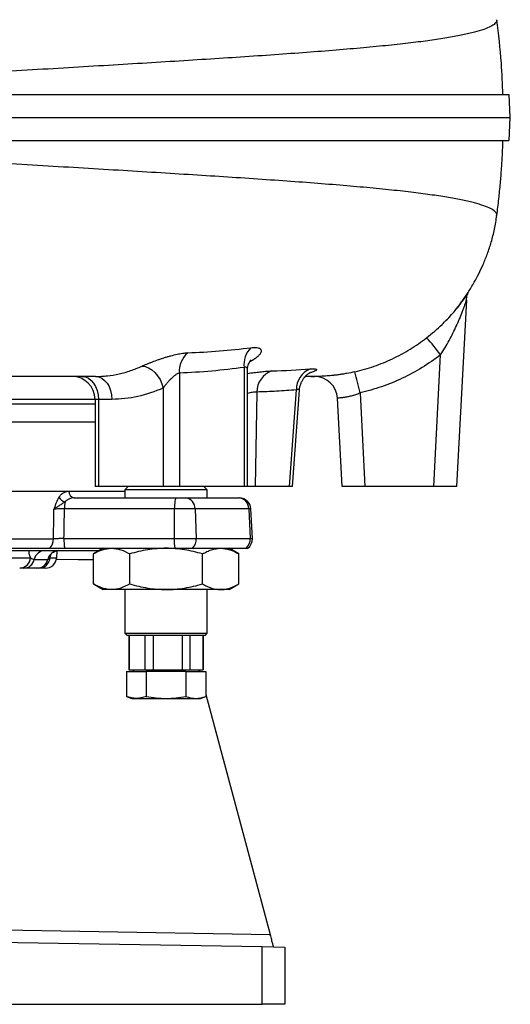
# Model space of a CAD drawing. Header units: millimetres. Extents: x 12 to 919, y 7 to 2067.
# Tile 4 of 10: x 705 to 919, y 7 to 436. Entities that reach past the tile are written whole.
import ezdxf

# ---------------------------------------------------------------- set-up
doc = ezdxf.new("R2010")
doc.units = ezdxf.units.MM

msp = doc.modelspace()

# ---------------------------------------------------------------- linework, layer by layer
at = {"color": 7, "linetype": 'Continuous', "lineweight": 25}
for p, q in [((919.29, 393.56), (918.77, 403.56)), ((918.77, 383.56), (919.29, 393.56)), ((900.09, 313.79), (895.83, 232.56)), ((885.85, 232.56), (888.86, 290.05)), ((803.07, 284.49), (803.07, 232.56)), ((774.79, 282), (774.79, 232.56)), ((804.53, 232.56), (804.53, 283.1)), ((767.72, 275.53), (767.72, 232.56)), ((808.64, 273.77), (807.84, 232.56)), ((822.86, 232.56), (825.88, 274.73)), ((824.2, 232.56), (827.21, 274.64)), ((845.83, 232.56), (843.82, 271.08)), ((853.68, 273.39), (855.82, 232.56)), ((737.97, 270.56), (737.97, 232.56)), ((739.43, 270.56), (739.43, 232.56)), ((745.28, 270.56), (739.43, 270.56)), ((737.97, 260.56), (565.36, 260.56)), ((739.43, 232.56), (737.97, 232.56)), ((767.72, 232.56), (739.43, 232.56)), ((752.49, 232.56), (750.99, 231.06)), ((774.79, 232.56), (767.72, 232.56)), ((803.07, 232.56), (774.79, 232.56)), ((786.99, 231.06), (785.49, 232.56)), ((804.53, 232.56), (803.07, 232.56)), ((807.84, 232.56), (804.53, 232.56)), ((822.86, 232.56), (807.84, 232.56)), ((824.2, 232.56), (822.86, 232.56)), ((855.82, 232.56), (845.83, 232.56)), ((885.85, 232.56), (855.82, 232.56)), ((895.83, 232.56), (885.85, 232.56)), ((548.83, 230.56), (750.99, 230.56)), ((750.99, 231.06), (750.99, 227.56)), ((786.99, 231.06), (750.99, 231.06)), ((786.99, 227.56), (786.99, 231.06)), ((728.9, 227.56), (773.46, 227.56)), ((773.46, 227.56), (777.5, 227.56)), ((777.5, 227.56), (800.59, 227.56)), ((800.59, 227.56), (800.99, 227.56)), ((772.59, 222.82), (724.65, 222.82)), ((772.59, 222.82), (772.47, 209.82)), ((781.62, 222.82), (772.59, 222.82)), ((781.62, 222.82), (782.18, 209.82)), ((805.1, 222.82), (781.62, 222.82)), ((805.1, 222.82), (805.71, 209.82)), ((806.66, 209.82), (805.98, 222.82)), ((583.13, 209.65), (719.79, 209.65)), ((724.38, 209.82), (772.47, 209.82)), ((772.47, 209.82), (782.18, 209.82)), ((782.18, 209.82), (805.71, 209.82)), ((560.07, 204.56), (739.76, 204.56)), ((582.72, 205.56), (718.3, 205.56)), ((721.23, 201.45), (721.5, 204.49)), ((724.73, 205.56), (772.82, 205.56)), ((741.49, 205.56), (737.24, 203.1)), ((737.24, 190.02), (737.24, 203.1)), ((753.11, 190.02), (753.11, 203.1)), ((772.82, 205.56), (780.54, 205.56)), ((780.54, 205.56), (803.91, 205.56)), ((784.87, 190.02), (784.87, 203.1)), ((800.75, 203.1), (796.49, 205.56)), ((800.75, 190.02), (800.75, 203.1)), ((803.91, 205.56), (804.67, 205.56)), ((676.69, 201.45), (709.75, 201.45)), ((711.45, 200.72), (717.37, 200.72)), ((712.6, 196.89), (706.83, 196.89)), ((716.25, 196.89), (713.44, 196.89)), ((737.24, 190.02), (741.49, 187.56)), ((796.49, 187.56), (800.75, 190.02)), ((745.18, 187.56), (741.49, 187.56)), ((768.99, 187.56), (745.18, 187.56)), ((750.99, 187.56), (750.99, 168.56)), ((792.81, 187.56), (768.99, 187.56)), ((786.99, 168.56), (786.99, 187.56)), ((796.49, 187.56), (792.81, 187.56)), ((750.99, 168.56), (751.99, 167.56)), ((750.99, 168.56), (786.99, 168.56)), ((785.99, 167.56), (786.99, 168.56)), ((785.99, 167.56), (751.99, 167.56)), ((752.74, 167.56), (752.74, 152.56)), ((753, 152.56), (753, 167.56)), ((759.76, 167.56), (759.76, 152.56)), ((763.47, 152.56), (763.47, 167.56)), ((775.96, 167.56), (775.96, 152.56)), ((779.47, 152.56), (779.47, 167.56)), ((785.19, 167.56), (785.19, 152.56)), ((785.24, 152.56), (785.24, 167.56)), ((751.67, 151.76), (751.67, 140.9)), ((751.67, 151.76), (760.33, 151.76)), ((752.74, 152.56), (753, 152.56)), ((753, 152.56), (759.76, 152.56)), ((754.9, 152.56), (754.43, 151.76)), ((759.76, 152.56), (763.47, 152.56)), ((760.33, 151.76), (760.33, 140.9)), ((777.65, 151.76), (760.33, 151.76)), ((763.47, 152.56), (775.96, 152.56)), ((775.96, 152.56), (779.47, 152.56)), ((777.65, 151.76), (777.65, 140.9)), ((777.65, 151.76), (786.31, 151.76)), ((779.47, 152.56), (785.19, 152.56)), ((783.55, 151.76), (783.09, 152.56)), ((783.41, 152.56), (783.62, 151.76)), ((785.19, 152.56), (785.24, 152.56)), ((786.31, 151.76), (786.31, 140.9)), ((751.67, 140.9), (753.99, 140.06)), ((753.99, 140.06), (756, 140.06)), ((756, 140.06), (768.99, 140.06)), ((768.99, 140.06), (781.98, 140.06)), ((781.98, 140.06), (783.99, 140.06)), ((783.99, 140.06), (786.31, 140.9)), ((786.31, 141.72), (814.38, 36.96)), ((530.83, 36.6), (811.01, 31.71)), ((814.48, 36.6), (814.38, 36.96)), ((811.01, 6.54), (811.01, 31.71)), ((811.01, 31.71), (820.83, 31.54)), ((820.83, 31.54), (820.83, 6.54)), ((530.83, 6.54), (811.01, 6.54)), ((820.83, 6.54), (811.01, 6.54))]:
    msp.add_line(p, q, dxfattribs=at)
at = {"color": 1, "linetype": 'Continuous', "lineweight": 25}
for p, q in [((806.88, 287.72), (805.51, 286.96)), ((566.42, 268.56), (737.97, 268.56)), ((737.97, 270.56), (566.52, 270.56)), ((739.43, 270.56), (737.97, 270.56)), ((726.58, 230.51), (750.99, 230.51)), ((805.98, 222.82), (805.1, 222.82)), ((805.71, 209.82), (806.66, 209.82)), ((718.34, 201.45), (718.83, 203.09)), ((718.34, 201.45), (721.23, 201.45))]:
    msp.add_line(p, q, dxfattribs=at)
at = {"color": 7, "linetype": 'Continuous', "lineweight": 25, "flags": 128}
for points in [[(758.44, 285.05), (759.86, 284.88), (761.32, 284.35), (762.75, 283.47), (764.1, 282.29), (765.31, 280.84), (766.34, 279.19), (767.15, 277.4), (767.72, 275.53)], [(732.36, 280.56), (733.74, 280.37), (735.07, 279.8), (736.29, 278.87), (737.36, 277.63), (738.24, 276.12), (738.89, 274.39), (739.29, 272.51), (739.43, 270.56)], [(738.21, 280.56), (739.59, 280.37), (740.92, 279.8), (742.14, 278.87), (743.21, 277.63), (744.09, 276.12), (744.74, 274.39), (745.15, 272.51), (745.28, 270.56)], [(773.46, 227.56), (773.29, 227.47), (773.13, 227.2), (772.99, 226.77), (772.86, 226.19), (772.75, 225.47), (772.67, 224.65), (772.61, 223.76), (772.59, 222.82)], [(719.79, 209.65), (719.99, 219.63), (720.05, 222.65)], [(548.18, 41.64), (568.17, 41.29), (648.16, 39.88), (731.27, 38.42), (814.38, 36.96)]]:
    msp.add_lwpolyline(points, dxfattribs=at)
at = {"color": 1, "linetype": 'Continuous', "lineweight": 25, "flags": 128}
for points in [[(805.61, 287.39), (805.67, 287.42), (806.88, 287.72)], [(737.24, 200.55), (730.61, 200.59), (721.01, 200.65)]]:
    msp.add_lwpolyline(points, dxfattribs=at)
at = {"color": 7, "linetype": 'Continuous', "lineweight": 25}
for centre, radius, start, end in [((826.9, 244.95), 76.63, 36.0449, 43.22), ((813.45, 285.76), 10.45, 135.2269, 186.9631), ((785.51, 282.8), 10.75, 131.1716, 184.2537), ((835.41, 274.93), 9.53, 110.975, 181.205), ((727.97, 270.56), 10, 0, 90), ((818.28, 273.84), 9.64, 108.5404, 180.3609), ((833.83, 270.56), 10, 3, 90.1458), ((655.56, 230.21), 202.77, 12.2942, 14.976), ((726.37, 230.72), 5.06, 214.9042, 252.7776), ((729.28, 230.25), 2.71, 174.4402, 261.887), ((746.82, 222.78), 22.17, 171.9612, 179.8909), ((777.05, 223.01), 4.57, 357.6475, 84.346), ((800.35, 222.82), 4.74, 359.9972, 87.0991), ((800.99, 222.56), 5, 3, 90), ((714.06, 209.42), 5.73, 317.7026, 2.2818), ((744.36, 209.3), 19.98, 178.501, 190.785), ((792.44, 209.3), 19.98, 178.501, 190.785), ((776.74, 209.47), 5.46, 314.1559, 3.6544), ((800.5, 209.51), 5.22, 310.8275, 3.4247), ((801.67, 209.56), 5, 306.8699, 3), ((716.15, 199.76), 4.8, 91.0933, 168.3992), ((722.16, 199.64), 4.92, 90.4142, 167.2669), ((704.93, 201.71), 4.83, 271.6337, 356.9251), ((706.74, 201.69), 4.8, 271.0933, 348.3992), ((712.57, 201.81), 4.92, 270.4142, 347.2669), ((713.4, 201.84), 4.95, 270.3909, 355.4829), ((716.25, 201.89), 5, 270, 355)]:
    msp.add_arc(centre, radius, start, end, dxfattribs=at)
msp.add_ellipse((517.83, 1293.99), major_axis=(41.76, 4577.43), ratio=0.048661, start_param=4.473709, end_param=4.476631, dxfattribs=at)
at = {"color": 1, "linetype": 'Continuous', "lineweight": 25}
for points, knots in [([(913.31, 436.27), (913.33, 436.01), (913.4, 435.33), (912.34, 434.22), (910.18, 432.96), (906.92, 431.73), (902.6, 430.52), (897.23, 429.34), (890.82, 428.19), (883.37, 427.08), (874.76, 425.99), (864.95, 424.92), (853.92, 423.87), (841.84, 422.84), (828.76, 421.82), (814.71, 420.82), (799.99, 419.82), (784.68, 418.84), (768.89, 417.85), (752.41, 416.85), (735.28, 415.82), (717.52, 414.75), (699.17, 413.66), (680.25, 412.55), (660.5, 411.41), (639.93, 410.22), (618.58, 409.01), (596.93, 407.78), (575.05, 406.54), (553.03, 405.29), (538.23, 404.46), (530.83, 404.04)], [0, 0, 0, 0, 0.020533, 0.054846, 0.08907, 0.123222, 0.157322, 0.191394, 0.22547, 0.259583, 0.293764, 0.329656, 0.365611, 0.401607, 0.43762, 0.473632, 0.509621, 0.543932, 0.578179, 0.612372, 0.646543, 0.680724, 0.714946, 0.749235, 0.783609, 0.819731, 0.855968, 0.892128, 0.928175, 0.964126, 1, 1, 1, 1]), ([(913.31, 350.81), (913.34, 351.08), (913.4, 351.78), (912.34, 352.9), (910.18, 354.16), (906.92, 355.39), (902.6, 356.6), (897.23, 357.79), (890.82, 358.93), (883.37, 360.04), (874.76, 361.13), (864.95, 362.2), (853.92, 363.25), (841.84, 364.28), (828.76, 365.3), (814.71, 366.3), (799.99, 367.3), (784.68, 368.28), (768.89, 369.27), (752.41, 370.27), (735.28, 371.31), (717.52, 372.37), (699.17, 373.46), (680.25, 374.57), (660.5, 375.71), (639.93, 376.9), (618.58, 378.11), (596.93, 379.34), (575.05, 380.58), (553.03, 381.83), (538.23, 382.66), (530.83, 383.08)], [0, 0, 0, 0, 0.0214356, 0.0557175, 0.0899096, 0.1240308, 0.1580992, 0.1921398, 0.2261843, 0.2602652, 0.2944152, 0.3302741, 0.3661962, 0.4021582, 0.4381386, 0.4741176, 0.5100734, 0.544352, 0.5785683, 0.6127297, 0.6468688, 0.6810179, 0.7152087, 0.7494661, 0.7838083, 0.8198968, 0.8561013, 0.8922279, 0.928241, 0.9641593, 1, 1, 1, 1]), ([(804.52, 283.08), (804.52, 283.31), (804.51, 283.75), (804.32, 284.27), (804, 284.58), (803.56, 284.65), (803.23, 284.54), (803.07, 284.49)], [0, 0, 0, 0, 0.223273, 0.448303, 0.662466, 0.836664, 1, 1, 1, 1]), ([(832, 283.83), (832.6, 283.87), (833.68, 283.93), (834.51, 283.81), (834.81, 283.58), (834.58, 283.23), (833.78, 282.79), (832.82, 282.41), (831.97, 282.19), (831.72, 282.12)], [0, 0, 0, 0, 0.1860313, 0.3345557, 0.486967, 0.6376971, 0.7926541, 0.9387049, 1, 1, 1, 1]), ([(804.53, 281.91), (805.02, 281.97), (806.48, 282.15), (808.75, 282.42), (811.25, 282.7), (813.47, 282.91), (814.63, 282.95), (815.21, 282.98)], [0, 0, 0, 0, 0.106368, 0.324702, 0.54862, 0.771542, 1, 1, 1, 1]), ([(808.64, 273.77), (808.01, 273.75), (806.92, 273.72), (805.24, 273.32), (804.53, 273.15)], [0, 0, 0, 0, 0.576805, 1, 1, 1, 1]), ([(827.2, 274.64), (827.19, 274.72), (827.17, 274.87), (826.82, 274.91), (826.37, 274.86), (826.04, 274.77), (825.88, 274.73)], [0, 0, 0, 0, 0.281203, 0.605743, 0.801388, 1, 1, 1, 1]), ([(708.91, 204.56), (709.05, 203.74), (709.27, 202.53), (709.63, 201.71), (709.75, 201.45)], [0, 0, 0, 0, 0.679357, 1, 1, 1, 1])]:
    msp.add_open_spline(points, degree=3, knots=knots, dxfattribs=at)
at = {"color": 7, "linetype": 'Continuous', "lineweight": 25}
for points, knots in [([(916.01, 403.56), (915.86, 408.15), (915.51, 419.1), (914.18, 429.97), (913.41, 436.27)], [0, 0, 0, 0, 0.419958, 1, 1, 1, 1]), ([(531.09, 403.56), (535.14, 403.56), (543.25, 403.56), (556.36, 403.56), (569.42, 403.56), (582.4, 403.56), (594.35, 403.56), (609.26, 403.56), (624.06, 403.56), (638.71, 403.56), (651.23, 403.56), (663.55, 403.56), (678.44, 403.56), (693.05, 403.56), (707.32, 403.56), (721.33, 403.56), (736.7, 403.56), (751.96, 403.56), (764.74, 403.56), (775.36, 403.56), (785.78, 403.56), (798.38, 403.56), (811.19, 403.56), (823.3, 403.56), (832.8, 403.56), (843.17, 403.56), (853.52, 403.56), (864.76, 403.56), (874.37, 403.56), (882.42, 403.56), (888.38, 403.56), (893.24, 403.56), (897.78, 403.56), (902.97, 403.56), (907.67, 403.56), (911.7, 403.56), (914.56, 403.56), (916.55, 403.56), (917.81, 403.56), (918.63, 403.56), (918.63, 403.56), (918.64, 403.56)], [0, 0, 0, 0, 0.019438, 0.038894, 0.063193, 0.082633, 0.102107, 0.121707, 0.15612, 0.175786, 0.195602, 0.2199, 0.239375, 0.273524, 0.297821, 0.317296, 0.351446, 0.38547, 0.407419, 0.429369, 0.452025, 0.474681, 0.513244, 0.541372, 0.563973, 0.586575, 0.625047, 0.653109, 0.691342, 0.72278, 0.74381, 0.764841, 0.787443, 0.810044, 0.848516, 0.876577, 0.904414, 0.932252, 0.954012, 0.975773, 1, 1, 1, 1]), ([(531.14, 393.56), (537.96, 393.56), (551.62, 393.56), (571.95, 393.56), (592.17, 393.56), (612.22, 393.56), (632.05, 393.56), (651.55, 393.56), (670.63, 393.56), (689.25, 393.56), (707.37, 393.56), (724.96, 393.56), (742, 393.56), (758.47, 393.56), (774.32, 393.56), (789.54, 393.56), (804.08, 393.56), (817.92, 393.56), (830.99, 393.56), (843.27, 393.56), (854.7, 393.56), (865.27, 393.56), (874.95, 393.56), (883.72, 393.56), (891.55, 393.56), (898.43, 393.56), (904.36, 393.56), (909.32, 393.56), (913.31, 393.56), (916.33, 393.56), (918.29, 393.56), (919.26, 393.56), (919.18, 393.56), (919.15, 393.56)], [0, 0, 0, 0, 0.032725, 0.065511, 0.098372, 0.131324, 0.164374, 0.197409, 0.230333, 0.263174, 0.295947, 0.328672, 0.361374, 0.394082, 0.42683, 0.459635, 0.492497, 0.525408, 0.558347, 0.591296, 0.624239, 0.65716, 0.69004, 0.722859, 0.755618, 0.788336, 0.821038, 0.853754, 0.886511, 0.919331, 0.952231, 0.985228, 1, 1, 1, 1]), ([(531.09, 383.56), (535.14, 383.56), (543.25, 383.56), (556.36, 383.56), (569.42, 383.56), (582.4, 383.56), (594.35, 383.56), (609.26, 383.56), (624.06, 383.56), (638.71, 383.56), (653.14, 383.56), (667.79, 383.56), (682.56, 383.56), (695.28, 383.56), (707.32, 383.56), (721.33, 383.56), (735, 383.56), (748.26, 383.56), (761.2, 383.56), (773.47, 383.56), (785.78, 383.56), (798.38, 383.56), (811.19, 383.56), (823.3, 383.56), (832.8, 383.56), (843.17, 383.56), (853.52, 383.56), (864.76, 383.56), (874.37, 383.56), (882.42, 383.56), (888.38, 383.56), (893.24, 383.56), (897.78, 383.56), (902.97, 383.56), (907.67, 383.56), (911.7, 383.56), (914.56, 383.56), (916.55, 383.56), (917.81, 383.56), (918.62, 383.56), (918.63, 383.56), (918.63, 383.56)], [0, 0, 0, 0, 0.0194521, 0.0389212, 0.0632374, 0.0826912, 0.1021793, 0.1217925, 0.1562302, 0.1759099, 0.1957399, 0.2297886, 0.2517526, 0.2737167, 0.2980311, 0.3175197, 0.3516929, 0.3760074, 0.3954963, 0.4296706, 0.4523427, 0.4750147, 0.5136048, 0.5417527, 0.5643703, 0.5869879, 0.6254868, 0.6535685, 0.691828, 0.7232886, 0.7443338, 0.765379, 0.7879966, 0.8106142, 0.8491126, 0.8771939, 0.9050509, 0.9329079, 0.9546835, 0.9764592, 1, 1, 1, 1]), ([(913.41, 350.81), (913.71, 353.21), (914.29, 357.77), (914.96, 364.69), (915.43, 370.75), (915.76, 375.98), (915.97, 380.08), (916.06, 382.53), (916.09, 383.56)], [0, 0, 0, 0, 0.23297, 0.443495, 0.636124, 0.772297, 0.904338, 1, 1, 1, 1]), ([(892.26, 306.08), (892.55, 306.38), (893.62, 307.5), (894.98, 309.12), (896.41, 310.9), (897.44, 312.27), (898.91, 314.29), (900.57, 316.73), (902.23, 319.38), (903.8, 322.06), (905.59, 325.42), (907.52, 329.55), (909.38, 334.2), (911.06, 339.34), (912.49, 344.94), (913.1, 348.81), (913.41, 350.81)], [0, 0, 0, 0, 0.02564, 0.095092, 0.139607, 0.183087, 0.228975, 0.309636, 0.356635, 0.408461, 0.485326, 0.57119, 0.665956, 0.769336, 0.880881, 1, 1, 1, 1]), ([(882.74, 297.43), (883.91, 298.36), (886.26, 300.24), (889.76, 303.45), (893.2, 306.98), (895.99, 310.25), (898.07, 312.96), (899.4, 314.83), (900.31, 316.23), (900.67, 316.81), (900.81, 317.06)], [0, 0, 0, 0, 0.143449, 0.290336, 0.464369, 0.643256, 0.754054, 0.866729, 0.944631, 1, 1, 1, 1]), ([(888.86, 290.05), (889.52, 291.06), (890.17, 292.09), (891.4, 294.17), (892, 295.22), (893.16, 297.34), (893.71, 298.4), (894.78, 300.53), (895.29, 301.6), (896.02, 303.2), (896.26, 303.74), (896.73, 304.8), (896.96, 305.34), (897.63, 306.93), (898.05, 307.98), (898.63, 309.52), (898.82, 310.03), (899.18, 311.01), (899.35, 311.48), (899.58, 312.15), (899.66, 312.37), (899.79, 312.78), (899.85, 312.97), (899.96, 313.31), (900.01, 313.46), (900.07, 313.69), (900.09, 313.77), (900.09, 313.79)], [0, 0, 0, 0, 0.125, 0.125, 0.25, 0.25, 0.375, 0.375, 0.5, 0.5, 0.5625, 0.5625, 0.625, 0.625, 0.75, 0.75, 0.8125, 0.8125, 0.875, 0.875, 0.90625, 0.90625, 0.9375, 0.9375, 0.96875, 0.96875, 1, 1, 1, 1]), ([(900.1, 313.79), (900.12, 314.09), (900.16, 314.74), (900.35, 315.63), (900.57, 316.39), (900.77, 316.91), (900.91, 317.22), (900.98, 317.37), (900.98, 317.37), (900.98, 317.36)], [0, 0, 0, 0, 0.181202, 0.379934, 0.541476, 0.669147, 0.784846, 0.905859, 1, 1, 1, 1]), ([(851.44, 282.61), (854.3, 283.27), (857.09, 284.07), (862.56, 285.97), (865.24, 287.06), (870.47, 289.54), (873.03, 290.92), (878.02, 293.98), (880.43, 295.64), (882.74, 297.43)], [0, 0, 0, 0, 0.25, 0.25, 0.5, 0.5, 0.75, 0.75, 1, 1, 1, 1]), ([(778.43, 290.89), (783.06, 291.08), (787.67, 291.35), (796.87, 292.08), (801.46, 292.54), (806.03, 293.12)], [0, 0, 0, 0, 0.5, 0.5, 1, 1, 1, 1]), ([(806.03, 293.12), (806.37, 293.16), (806.69, 293.19), (807.31, 293.23), (807.6, 293.24), (808.42, 293.22), (808.88, 293.15), (809.45, 292.99), (809.62, 292.92), (809.92, 292.76), (810.05, 292.67), (810.37, 292.37), (810.49, 292.14), (810.55, 291.73), (810.54, 291.58), (810.49, 291.28), (810.44, 291.13), (810.23, 290.64), (810.01, 290.3), (809.55, 289.76), (809.37, 289.58), (808.98, 289.21), (808.76, 289.02), (808.06, 288.47), (807.51, 288.09), (806.88, 287.72)], [0, 0, 0, 0, 0.0625, 0.0625, 0.125, 0.125, 0.25, 0.25, 0.3125, 0.3125, 0.375, 0.375, 0.5, 0.5, 0.5625, 0.5625, 0.625, 0.625, 0.75, 0.75, 0.8125, 0.8125, 0.875, 0.875, 1, 1, 1, 1]), ([(758.44, 285.05), (759.09, 285.35), (759.8, 285.66), (760.95, 286.13), (761.35, 286.3), (762.17, 286.62), (762.59, 286.78), (763.86, 287.26), (764.73, 287.58), (766.09, 288.06), (766.54, 288.21), (767.46, 288.51), (767.91, 288.66), (768.83, 288.95), (769.29, 289.09), (770.2, 289.35), (770.66, 289.48), (772.02, 289.85), (772.9, 290.06), (774.19, 290.33), (774.62, 290.42), (775.45, 290.57), (775.85, 290.63), (777.02, 290.79), (777.75, 290.86), (778.43, 290.89)], [0, 0, 0, 0, 0.125, 0.125, 0.1875, 0.1875, 0.25, 0.25, 0.375, 0.375, 0.4375, 0.4375, 0.5, 0.5, 0.5625, 0.5625, 0.625, 0.625, 0.75, 0.75, 0.8125, 0.8125, 0.875, 0.875, 1, 1, 1, 1]), ([(888.86, 290.05), (886.26, 288.03), (883.56, 286.16), (877.95, 282.73), (875.07, 281.17), (869.18, 278.39), (866.18, 277.16), (860.03, 275.03), (856.89, 274.13), (853.68, 273.39)], [0, 0, 0, 0, 0.25, 0.25, 0.5, 0.5, 0.75, 0.75, 1, 1, 1, 1]), ([(738.21, 280.56), (738.42, 280.56), (738.64, 280.56), (739.07, 280.57), (739.71, 280.58), (740.36, 280.61), (741.64, 280.68), (742.49, 280.75), (745.05, 281.03), (746.75, 281.31), (749.28, 281.88), (750.12, 282.09), (751.81, 282.55), (752.65, 282.81), (755.15, 283.66), (756.8, 284.31), (758.44, 285.05)], [0, 0, 0, 0, 0.03125, 0.03125, 0.0625, 0.125, 0.125, 0.25, 0.25, 0.5, 0.5, 0.625, 0.625, 0.75, 0.75, 1, 1, 1, 1]), ([(803.07, 284.49), (798.37, 283.85), (793.66, 283.33), (784.23, 282.51), (779.51, 282.21), (774.79, 282)], [0, 0, 0, 0, 0.5, 0.5, 1, 1, 1, 1]), ([(804.55, 283.08), (804.56, 283.47), (804.57, 284.3), (804.84, 285.44), (805.2, 286.41), (805.58, 287.12), (805.9, 287.58), (806.11, 287.82), (806.13, 287.84), (806.13, 287.84)], [0, 0, 0, 0, 0.146646, 0.319241, 0.47167, 0.61477, 0.751926, 0.889927, 1, 1, 1, 1]), ([(738.21, 280.56), (733.02, 280.56), (720.45, 280.56), (697.26, 280.56), (659.6, 280.56), (627.19, 280.56), (593.02, 280.56), (580.48, 280.56), (567.84, 280.56)], [0.7523367, 0.7523367, 0.7523367, 0.7523367, 0.7758512, 0.8075328, 0.8477429, 0.9196346, 0.9196346, 0.9604581, 0.9604581, 0.9604581, 0.9604581]), ([(774.79, 282), (774.63, 281.98), (774.47, 281.94), (774.15, 281.82), (773.98, 281.75), (773.63, 281.57), (773.46, 281.46), (773.12, 281.24), (772.96, 281.12), (772.46, 280.75), (772.13, 280.47), (771.5, 279.89), (771.19, 279.59), (770.59, 278.98), (770.29, 278.66), (769.73, 278.03), (769.45, 277.71), (768.92, 277.08), (768.66, 276.76), (768.17, 276.14), (767.94, 275.83), (767.72, 275.53)], [0, 0, 0, 0, 0.0625, 0.0625, 0.125, 0.125, 0.1875, 0.1875, 0.25, 0.25, 0.375, 0.375, 0.5, 0.5, 0.625, 0.625, 0.75, 0.75, 0.875, 0.875, 1, 1, 1, 1]), ([(827.21, 274.64), (827.27, 275.16), (827.39, 276.18), (827.86, 277.6), (828.47, 278.86), (829.19, 279.91), (829.93, 280.76), (830.63, 281.39), (831.22, 281.82), (831.67, 282.1), (831.96, 282.25), (832.08, 282.3), (832.05, 282.29), (832.04, 282.29)], [0, 0, 0, 0, 0.123487, 0.24301, 0.355456, 0.460968, 0.558096, 0.646012, 0.726984, 0.806446, 0.890086, 0.982246, 1, 1, 1, 1]), ([(832.26, 280.56), (832.6, 280.56), (833.53, 280.56), (833.83, 280.56), (833.14, 280.56), (831.85, 280.56), (830.26, 280.56), (829.78, 280.56)], [0, 0, 0, 0, 0.1357287, 0.3709822, 0.6071533, 0.8825893, 1, 1, 1, 1]), ([(851.44, 282.61), (850.22, 282.33), (849.02, 282.08), (847.23, 281.76), (846.64, 281.65), (845.49, 281.47), (844.94, 281.39), (843.84, 281.23), (843.31, 281.16), (842.27, 281.04), (841.76, 280.99), (840.32, 280.84), (839.44, 280.77), (838.25, 280.7), (837.88, 280.67), (837.17, 280.64), (836.85, 280.62), (835.94, 280.59), (835.44, 280.58), (834.83, 280.57), (834.65, 280.57), (834.34, 280.56), (834.22, 280.56), (833.91, 280.56), (833.81, 280.56), (833.8, 280.56)], [0, 0, 0, 0, 0.125, 0.125, 0.1875, 0.1875, 0.25, 0.25, 0.3125, 0.3125, 0.375, 0.375, 0.5, 0.5, 0.5625, 0.5625, 0.625, 0.625, 0.75, 0.75, 0.8125, 0.8125, 0.875, 0.875, 1, 1, 1, 1]), ([(767.72, 275.53), (764.07, 273.88), (760.37, 272.64), (752.9, 270.98), (749.11, 270.56), (745.28, 270.56)], [0, 0, 0, 0, 0.5, 0.5, 1, 1, 1, 1]), ([(825.88, 274.73), (823, 274.48), (820.13, 274.28), (814.38, 273.97), (811.51, 273.86), (808.64, 273.77)], [0, 0, 0, 0, 0.5, 0.5, 1, 1, 1, 1]), ([(843.82, 271.08), (843.81, 271.12), (843.88, 271.15), (844.07, 271.19), (844.15, 271.21), (844.34, 271.23), (844.45, 271.25), (844.84, 271.29), (845.15, 271.32), (845.7, 271.38), (845.9, 271.4), (846.32, 271.45), (846.54, 271.48), (847.24, 271.58), (847.74, 271.66), (848.56, 271.82), (848.85, 271.88), (849.42, 272.01), (849.71, 272.08), (850.3, 272.23), (850.6, 272.32), (851.2, 272.5), (851.51, 272.59), (852.44, 272.91), (853.06, 273.14), (853.68, 273.39)], [0, 0, 0, 0, 0.125, 0.125, 0.1875, 0.1875, 0.25, 0.25, 0.375, 0.375, 0.4375, 0.4375, 0.5, 0.5, 0.625, 0.625, 0.6875, 0.6875, 0.75, 0.75, 0.8125, 0.8125, 0.875, 0.875, 1, 1, 1, 1]), ([(722.22, 227.82), (721.74, 227.09), (721.34, 226.26), (720.82, 224.95), (720.66, 224.49), (720.42, 223.81), (720.35, 223.58), (720.2, 223.11), (720.12, 222.88), (720.05, 222.65)], [0, 0, 0, 0, 0.5, 0.5, 0.75, 0.75, 0.875, 0.875, 1, 1, 1, 1]), ([(722.22, 227.82), (722.51, 228.26), (722.82, 228.65), (723.33, 229.15), (723.5, 229.3), (723.86, 229.59), (724.05, 229.71), (724.61, 230.05), (725, 230.22), (725.58, 230.39), (725.78, 230.44), (726.18, 230.49), (726.38, 230.51), (726.58, 230.51)], [0, 0, 0, 0, 0.25, 0.25, 0.375, 0.375, 0.5, 0.5, 0.75, 0.75, 0.875, 0.875, 1, 1, 1, 1]), ([(724.87, 225.88), (724.46, 225.59), (724.04, 225.29), (723.18, 224.71), (722.76, 224.43), (721.91, 223.9), (721.5, 223.64), (720.92, 223.26), (720.74, 223.14), (720.38, 222.89), (720.21, 222.77), (720.05, 222.65)], [0, 0, 0, 0, 0.25, 0.25, 0.5, 0.5, 0.75, 0.75, 0.875, 0.875, 1, 1, 1, 1]), ([(728.9, 227.56), (728.54, 227.56), (728.18, 227.53), (727.47, 227.39), (727.12, 227.29), (726.6, 227.08), (726.43, 227), (726.1, 226.83), (725.93, 226.73), (725.46, 226.42), (725.15, 226.17), (724.87, 225.88)], [0, 0, 0, 0, 0.25, 0.25, 0.5, 0.5, 0.625, 0.625, 0.75, 0.75, 1, 1, 1, 1]), ([(724.65, 222.82), (724.23, 222.82), (723.8, 222.81), (723.17, 222.79), (722.96, 222.79), (722.55, 222.77), (722.34, 222.77), (721.74, 222.74), (721.36, 222.73), (720.65, 222.69), (720.33, 222.67), (720.05, 222.65)], [0, 0, 0, 0, 0.25, 0.25, 0.375, 0.375, 0.5, 0.5, 0.75, 0.75, 1, 1, 1, 1]), ([(724.38, 209.82), (723.96, 209.82), (723.53, 209.81), (722.9, 209.79), (722.7, 209.79), (722.28, 209.77), (722.08, 209.77), (721.48, 209.74), (721.1, 209.73), (720.39, 209.69), (720.07, 209.67), (719.79, 209.65)], [0, 0, 0, 0, 0.25, 0.25, 0.375, 0.375, 0.5, 0.5, 0.75, 0.75, 1, 1, 1, 1]), ([(718.3, 205.56), (718.7, 205.56), (719.14, 205.56), (719.88, 205.56), (720.14, 205.56), (720.67, 205.56), (720.94, 205.56), (721.5, 205.56), (721.78, 205.56), (722.36, 205.56), (722.66, 205.56), (723.55, 205.56), (724.14, 205.56), (724.73, 205.56)], [0, 0, 0, 0, 0.25, 0.25, 0.375, 0.375, 0.5, 0.5, 0.625, 0.625, 0.75, 0.75, 1, 1, 1, 1]), ([(718.53, 202.67), (718.53, 202.68), (718.54, 202.7), (718.73, 203), (719.14, 203.45), (719.82, 203.98), (720.76, 204.38), (721.52, 204.58), (721.92, 204.55), (721.94, 204.55)], [0, 0, 0, 0, 0.125136, 0.271508, 0.421525, 0.590643, 0.785087, 0.986304, 1, 1, 1, 1]), ([(737.24, 203.1), (738.54, 203.85), (739.84, 204.47), (742.49, 205.33), (743.82, 205.56), (745.18, 205.56)], [0, 0, 0, 0, 0.5, 0.5, 1, 1, 1, 1]), ([(745.18, 205.56), (745.51, 205.56), (745.85, 205.55), (746.52, 205.49), (746.86, 205.45), (747.86, 205.28), (748.53, 205.11), (750.51, 204.47), (751.82, 203.85), (753.11, 203.1)], [0, 0, 0, 0, 0.125, 0.125, 0.25, 0.25, 0.5, 0.5, 1, 1, 1, 1]), ([(768.99, 205.56), (768.32, 205.56), (767.64, 205.55), (766.29, 205.49), (765.62, 205.45), (763.61, 205.28), (762.28, 205.11), (758.32, 204.47), (755.7, 203.85), (753.11, 203.1)], [0, 0, 0, 0, 0.125, 0.125, 0.25, 0.25, 0.5, 0.5, 1, 1, 1, 1]), ([(784.87, 203.1), (782.27, 203.85), (779.65, 204.47), (774.37, 205.33), (771.7, 205.56), (768.99, 205.56)], [0, 0, 0, 0, 0.5, 0.5, 1, 1, 1, 1]), ([(784.87, 203.1), (785.51, 203.48), (786.17, 203.82), (787.48, 204.43), (788.14, 204.69), (790.13, 205.33), (791.46, 205.56), (792.81, 205.56)], [0, 0, 0, 0, 0.25, 0.25, 0.5, 0.5, 1, 1, 1, 1]), ([(792.81, 205.56), (793.14, 205.56), (793.48, 205.55), (794.15, 205.49), (794.49, 205.45), (795.51, 205.28), (796.17, 205.11), (798.16, 204.46), (799.46, 203.85), (800.75, 203.1)], [0, 0, 0, 0, 0.125, 0.125, 0.25, 0.25, 0.5, 0.5, 1, 1, 1, 1]), ([(709.75, 201.45), (710.02, 201.23), (710.31, 201.05), (710.88, 200.79), (711.17, 200.72), (711.45, 200.72)], [0, 0, 0, 0, 0.5, 0.5, 1, 1, 1, 1]), ([(717.37, 200.72), (717.54, 200.72), (717.71, 200.79), (718.02, 201.05), (718.18, 201.23), (718.34, 201.45)], [0, 0, 0, 0, 0.5, 0.5, 1, 1, 1, 1]), ([(706.83, 196.89), (706.57, 196.89), (706.27, 196.89), (705.67, 196.89), (705.36, 196.89), (705.07, 196.89)], [0, 0, 0, 0, 0.5, 0.5, 1, 1, 1, 1]), ([(713.44, 196.89), (713.29, 196.89), (713.17, 196.89), (712.91, 196.89), (712.77, 196.89), (712.6, 196.89)], [0, 0, 0, 0, 0.5, 0.5, 1, 1, 1, 1]), ([(745.18, 187.56), (744.84, 187.56), (744.5, 187.57), (743.83, 187.63), (743.49, 187.67), (742.49, 187.84), (741.82, 188.01), (739.84, 188.65), (738.53, 189.27), (737.24, 190.02)], [0, 0, 0, 0, 0.125, 0.125, 0.25, 0.25, 0.5, 0.5, 1, 1, 1, 1]), ([(753.11, 190.02), (751.82, 189.27), (750.51, 188.65), (747.86, 187.79), (746.53, 187.56), (745.18, 187.56)], [0, 0, 0, 0, 0.5, 0.5, 1, 1, 1, 1]), ([(753.11, 190.02), (755.71, 189.27), (758.33, 188.65), (763.61, 187.79), (766.29, 187.56), (768.99, 187.56)], [0, 0, 0, 0, 0.5, 0.5, 1, 1, 1, 1]), ([(768.99, 187.56), (769.66, 187.56), (770.34, 187.57), (771.69, 187.63), (772.36, 187.67), (774.37, 187.84), (775.7, 188.01), (779.67, 188.65), (782.28, 189.27), (784.87, 190.02)], [0, 0, 0, 0, 0.125, 0.125, 0.25, 0.25, 0.5, 0.5, 1, 1, 1, 1]), ([(784.87, 190.02), (785.51, 189.64), (786.17, 189.3), (787.48, 188.69), (788.14, 188.43), (790.13, 187.79), (791.46, 187.56), (792.81, 187.56)], [0, 0, 0, 0, 0.25, 0.25, 0.5, 0.5, 1, 1, 1, 1]), ([(792.81, 187.56), (793.14, 187.56), (793.48, 187.57), (794.15, 187.63), (794.49, 187.67), (795.51, 187.84), (796.17, 188.01), (798.16, 188.66), (799.46, 189.28), (800.75, 190.02)], [0, 0, 0, 0, 0.125, 0.125, 0.25, 0.25, 0.5, 0.5, 1, 1, 1, 1]), ([(756, 140.06), (755.28, 140.06), (754.56, 140.14), (753.11, 140.43), (752.39, 140.64), (751.67, 140.9)], [0, 0, 0, 0, 0.5, 0.5, 1, 1, 1, 1]), ([(760.33, 140.9), (759.61, 140.64), (758.89, 140.43), (757.44, 140.14), (756.72, 140.06), (756, 140.06)], [0, 0, 0, 0, 0.5, 0.5, 1, 1, 1, 1]), ([(760.33, 140.9), (761.77, 140.64), (763.22, 140.43), (766.1, 140.14), (767.55, 140.06), (768.99, 140.06)], [0, 0, 0, 0, 0.5, 0.5, 1, 1, 1, 1]), ([(768.99, 140.06), (770.43, 140.06), (771.88, 140.14), (774.76, 140.43), (776.21, 140.64), (777.65, 140.9)], [0, 0, 0, 0, 0.5, 0.5, 1, 1, 1, 1]), ([(777.65, 140.9), (778.37, 140.64), (779.09, 140.43), (780.54, 140.14), (781.26, 140.06), (781.98, 140.06)], [0, 0, 0, 0, 0.5, 0.5, 1, 1, 1, 1]), ([(781.98, 140.06), (782.7, 140.06), (783.43, 140.14), (784.87, 140.43), (785.59, 140.64), (786.31, 140.9)], [0, 0, 0, 0, 0.5, 0.5, 1, 1, 1, 1]), ([(814.38, 36.96), (814.59, 36.17), (814.79, 35.44), (815.05, 34.46), (815.13, 34.15), (815.29, 33.58), (815.36, 33.32), (815.48, 32.85), (815.54, 32.65), (815.64, 32.28), (815.68, 32.13), (815.74, 31.88), (815.77, 31.79), (815.8, 31.66), (815.81, 31.63), (815.81, 31.63)], [0, 0, 0, 0, 0.25, 0.25, 0.375, 0.375, 0.5, 0.5, 0.625, 0.625, 0.75, 0.75, 0.875, 0.875, 1, 1, 1, 1])]:
    msp.add_open_spline(points, degree=3, knots=knots, dxfattribs=at)
for points in [[(815.21, 282.98), (820.85, 283.12), (826.44, 283.39), (832, 283.83)], [(833.7, 280.57), (833.76, 280.56), (833.79, 280.56), (833.8, 280.56)]]:
    msp.add_open_spline(points, degree=3, dxfattribs=at)

doc.saveas('drawing.dxf')
